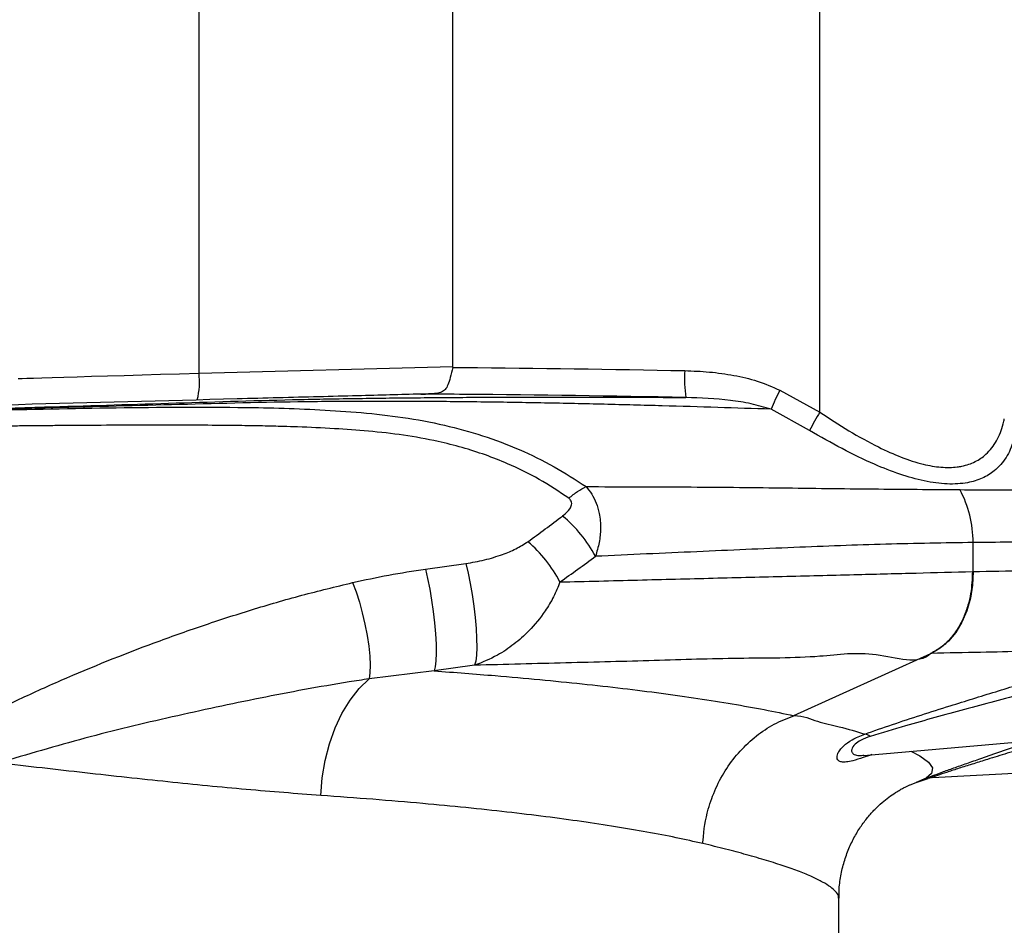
# Model space of a CAD drawing. Extents: x 0 to 8410, y 0 to 5940.
# Tile 116 of 212: x 7155 to 7339, y 2199 to 2367. Entities that reach past the tile are written whole.
import ezdxf

# ---------------------------------------------------------------- set-up
doc = ezdxf.new("R2010")
doc.units = 0
doc.header["$LTSCALE"] = 10
doc.layers.get('0').update_dxf_attribs({"linetype": 'CONTINUOUS'})
doc.styles.add('SLDTEXTSTYLE0', font='TXT', dxfattribs={"width": 0.605})
doc.dimstyles.new('SLDDIMSTYLE1', dxfattribs={"dimtxt": 50, "dimasz": 50, "dimexe": 0, "dimexo": 0.0625, "dimgap": 12.5, "dimtad": 1, "dimdec": 1, "dimrnd": 1e-09, "dimzin": 12, "dimtxsty": 'SLDTEXTSTYLE0', "dimsah": 1, "dimcen": 0.09, "dimazin": 3, "dimtfac": 1, "dimtofl": 0, "dimtmove": 0, "dimatfit": 3, "dimtolj": 1, "dimtzin": 12})

# ---------------------------------------------------------------- blocks, each defined once
blk = doc.blocks.new('_D_6')
at = {"color": 7, "linetype": 'CONTINUOUS'}
for p, q in [((6267.77, 2658.22), (6267.77, 1577.39)), ((7797.78, 2658.22), (7797.78, 1577.39)), ((6267.77, 1592.39), (7797.78, 1592.39))]:
    blk.add_line(p, q, dxfattribs=at)
for points in [[(6267.77, 1592.39), (6317.77, 1584.89), (6317.77, 1599.89)], [(7797.78, 1592.39), (7747.78, 1599.89), (7747.78, 1584.89)]]:
    blk.add_solid(points, dxfattribs=at)
at = {"color": 7, "linetype": 'CONTINUOUS', "insert": (6956.39, 1656.84), "char_height": 50, "attachment_point": 1, "rotation": 360, "style": 'SLDTEXTSTYLE0'}
blk.add_mtext('1530', dxfattribs=at)
blk = doc.blocks.new('_D_8')
at = {"color": 7, "linetype": 'CONTINUOUS'}
for p, q in [((7420.78, 2211.09), (7420.78, 2163.24)), ((7032.78, 2190.57), (7032.78, 2163.24)), ((7032.78, 2178.24), (7420.78, 2178.24)), ((7420.78, 2178.24), (7767.58, 2178.24))]:
    blk.add_line(p, q, dxfattribs=at)
for points in [[(7032.78, 2178.24), (7082.78, 2170.74), (7082.78, 2185.74)], [(7420.78, 2178.24), (7370.78, 2185.74), (7370.78, 2170.74)]]:
    blk.add_solid(points, dxfattribs=at)
at = {"color": 7, "linetype": 'CONTINUOUS', "char_height": 50, "attachment_point": 1, "style": 'SLDTEXTSTYLE0'}
for s, insert in [('388', (7481.47, 2396.17)), ('(4x M10', (7481.47, 2319.43)), ('view F-F)', (7481.47, 2242.7))]:
    blk.add_mtext(s, dxfattribs=dict(at, insert=insert))

msp = doc.modelspace()

# ---------------------------------------------------------------- linework, layer by layer
at = {"color": 8, "linetype": 'CONTINUOUS'}
for p, q in [((7188.63, 2301.32), (7188.63, 2371.05)), ((7304.21, 2294.07), (7304.21, 2371.05)), ((7188.63, 2301.32), (7235.89, 2302.56)), ((7296.81, 2298.14), (7304.21, 2294.07)), ((7302.32, 2290.66), (7295.15, 2294.61)), ((7332.78, 2264.4), (7332.78, 2269.8)), ((7230.78, 2264.85), (7238.29, 2265.88)), ((7299.38, 2237.59), (7324.91, 2249.17)), ((7239.95, 2246.96), (7232.39, 2245.93)), ((7232.39, 2245.93), (7220.29, 2244.44)), ((7299.37, 2237.58), (7299.38, 2237.59))]:
    msp.add_line(p, q, dxfattribs=at)
at = {"color": 7, "linetype": 'CONTINUOUS'}
for p, q in [((7235.89, 2302.56), (7235.89, 2371.05)), ((7312.41, 2230.2), (7417.78, 2239.42)), ((7325.22, 2226.08), (7420.78, 2231.09)), ((7322.14, 2225.14), (7324.42, 2225.87)), ((7325.69, 2226.11), (7324.42, 2225.87)), ((7321.05, 2224.69), (7322.14, 2225.14)), ((7307.78, 2163.72), (7307.78, 2203.6))]:
    msp.add_line(p, q, dxfattribs=at)
at = {"color": 8, "linetype": 'CONTINUOUS', "flags": 128}
for points in [[(7154.95, 2300.32), (7155.13, 2300.33), (7155.67, 2300.34), (7156.56, 2300.37), (7157.8, 2300.41), (7159.37, 2300.45), (7161.26, 2300.51), (7163.44, 2300.58), (7165.91, 2300.65), (7168.62, 2300.73), (7171.57, 2300.82), (7174.71, 2300.91), (7178.02, 2301.01), (7181.47, 2301.11), (7185.02, 2301.22), (7188.63, 2301.32)], [(7230.78, 2264.85), (7231.2, 2263.08), (7231.59, 2261.13), (7231.94, 2259.06), (7232.24, 2256.94), (7232.49, 2254.83), (7232.66, 2252.79), (7232.76, 2250.91), (7232.78, 2249.23), (7232.73, 2247.81), (7232.6, 2246.7), (7232.39, 2245.93)], [(7238.29, 2265.88), (7238.72, 2264.12), (7239.12, 2262.17), (7239.48, 2260.1), (7239.79, 2257.97), (7240.03, 2255.86), (7240.21, 2253.83), (7240.32, 2251.94), (7240.34, 2250.26), (7240.29, 2248.84), (7240.15, 2247.73), (7239.95, 2246.96)], [(7332.78, 2264.4), (7332.66, 2261.89), (7332.27, 2259.44), (7331.6, 2257.12), (7330.68, 2254.98), (7329.53, 2253.07), (7328.18, 2251.44), (7326.66, 2250.13), (7325.01, 2249.17)], [(7217.23, 2262.35), (7217.88, 2260.63), (7218.49, 2258.72), (7219.04, 2256.69), (7219.53, 2254.6), (7219.93, 2252.52), (7220.23, 2250.51), (7220.42, 2248.64), (7220.49, 2246.97), (7220.45, 2245.56), (7220.29, 2244.44)], [(7211.3, 2222.74), (7211.56, 2226.01), (7212.1, 2229.24), (7212.9, 2232.34), (7213.96, 2235.29), (7215.25, 2238.01), (7216.75, 2240.47), (7218.44, 2242.63), (7220.29, 2244.44)], [(7321.19, 2230.97), (7322.86, 2230.12), (7324.46, 2228.95), (7325.2, 2227.85), (7325.05, 2226.85), (7324.03, 2225.94), (7322.14, 2225.14), (7322.14, 2225.14), (7322.14, 2225.14)]]:
    msp.add_lwpolyline(points, dxfattribs=at)
at = {"color": 8, "linetype": 'CONTINUOUS'}
for centre, radius, start, end in [((7174.44, 2299.72), 14.28, 346.2607, 6.4618), ((7300.9, 2300.18), 21.88, 175.7818, 188.9051), ((7349.63, 2271.11), 59.34, 152.9057, 156.6686), ((7356.54, 2262.84), 60.94, 149.1697, 152.835), ((7312.32, 2269.92), 20.45, 359.6857, 28.3837), ((7240.58, 2255.58), 24.79, 28.0545, 50.6017), ((7233.45, 2250.8), 25.23, 27.5139, 49.3887), ((7312.31, 2232.07), 2.1, 52.0965, 82.6974), ((7325.48, 2221.12), 4.97, 92.9998, 107.925)]:
    msp.add_arc(centre, radius, start, end, dxfattribs=at)
at = {"color": 7, "linetype": 'CONTINUOUS'}
msp.add_ellipse((7202.71, 2301.7), major_axis=(33.19, 0.88), ratio=0.150612, start_param=6.243388, end_param=6.279204, dxfattribs=at)
at = {"color": 8, "linetype": 'CONTINUOUS'}
for centre, major_axis, ratio, start_param, end_param in [((7033.19, 2713.55), (-50.1, 508.19), 0.796779, 3.578363, 3.597103), ((7032.78, 2706.05), (-57.47, 507.57), 0.819689, 3.564218, 3.582957)]:
    msp.add_ellipse(centre, major_axis=major_axis, ratio=ratio, start_param=start_param, end_param=end_param, dxfattribs=at)
at = {"color": 7, "linetype": 'CONTINUOUS'}
for points, knots in [([(7235.87, 2302.38), (7235.73, 2301.74), (7235.45, 2300.55), (7235.03, 2299.15), (7234.53, 2298.25), (7233.85, 2297.74), (7232.79, 2297.5), (7231.87, 2297.47), (7231.36, 2297.45)], [0, 0, 0, 0, 0.213912, 0.396786, 0.548923, 0.687126, 0.825538, 1, 1, 1, 1]), ([(7229.91, 2297.41), (7228.03, 2297.37), (7224.28, 2297.27), (7217.89, 2297.1), (7210.92, 2296.92), (7203.41, 2296.72), (7198.29, 2296.59), (7195.73, 2296.52)], [0, 0, 0, 0, 0.186801, 0.373413, 0.582208, 0.791201, 1, 1, 1, 1]), ([(7229.91, 2297.41), (7230.14, 2297.42), (7230.6, 2297.43), (7231.1, 2297.45), (7231.36, 2297.45)], [0, 0, 0, 0, 0.490014, 1, 1, 1, 1]), ([(7195.73, 2296.52), (7168.58, 2295.81), (7114.27, 2294.39), (7059.94, 2292.96), (7032.78, 2292.25)], [0, 0, 0, 0, 0.500001, 1, 1, 1, 1]), ([(7324.51, 2226.13), (7324.74, 2226.23), (7325.37, 2226.47), (7326.95, 2227.06), (7329.13, 2227.84), (7331.57, 2228.7), (7335.58, 2230.1), (7339.68, 2231.52), (7343.08, 2232.67), (7343.91, 2232.95)], [0, 0, 0, 0, 0.074541, 0.199126, 0.324089, 0.447767, 0.571536, 0.895224, 1, 1, 1, 1]), ([(7307.81, 2203.6), (7307.81, 2204.19), (7307.8, 2205.7), (7308.16, 2208.11), (7308.81, 2210.73), (7309.73, 2213.17), (7310.85, 2215.39), (7312.11, 2217.37), (7313.46, 2219.08), (7314.82, 2220.53), (7316.16, 2221.73), (7317.43, 2222.69), (7318.53, 2223.42), (7319.37, 2223.91), (7320.01, 2224.24), (7320.55, 2224.5), (7320.91, 2224.66), (7321.07, 2224.72), (7321.04, 2224.71), (7321.04, 2224.71)], [0, 0, 0, 0, 0.043283, 0.1099975, 0.1755764, 0.2400199, 0.3033757, 0.3656972, 0.4270966, 0.4878384, 0.5484227, 0.6094417, 0.6717078, 0.7216136, 0.7719819, 0.8370416, 0.9064988, 0.9821741, 1, 1, 1, 1])]:
    msp.add_open_spline(points, degree=3, knots=knots, dxfattribs=at)
at = {"color": 8, "linetype": 'CONTINUOUS'}
for points, knots in [([(7235.87, 2302.38), (7235.88, 2302.38), (7236.57, 2302.38), (7250.97, 2302.28), (7265.37, 2302.03), (7279.08, 2301.79)], [0, 0, 0, 0, 0.000492, 0.048033, 1, 1, 1, 1]), ([(7279.08, 2301.79), (7280.61, 2301.73), (7283.68, 2301.61), (7288.2, 2300.97), (7292.65, 2299.95), (7295.41, 2298.75), (7296.81, 2298.14)], [0, 0, 0, 0, 0.251814, 0.50527, 0.750497, 1, 1, 1, 1]), ([(7279.28, 2296.79), (7265.59, 2297.04), (7249.13, 2297.33), (7232.67, 2297.4), (7229.91, 2297.41)], [0, 0, 0, 0, 0.832016, 1, 1, 1, 1]), ([(7032.78, 2291.46), (7033.66, 2291.49), (7035.48, 2291.56), (7038.31, 2291.64), (7041.15, 2291.7), (7047.89, 2291.87), (7058.5, 2292.16), (7077.82, 2292.68), (7101.96, 2293.36), (7130.92, 2294.18), (7157.92, 2294.97), (7182.96, 2295.71), (7202.2, 2296.34), (7217.62, 2296.62), (7229.19, 2296.76), (7240.62, 2296.84), (7252.88, 2296.88), (7265.91, 2296.87), (7274.81, 2296.82), (7279.28, 2296.79)], [0, 0, 0, 0, 0.010926, 0.022281, 0.03367, 0.045102, 0.102914, 0.160728, 0.276387, 0.392156, 0.507972, 0.60067, 0.693398, 0.740006, 0.786596, 0.833497, 0.880405, 0.939986, 1, 1, 1, 1]), ([(7295.15, 2294.61), (7291.86, 2294.72), (7285.27, 2294.93), (7274.88, 2295.24), (7264.12, 2295.53), (7253.05, 2295.77), (7241.8, 2295.95), (7230.38, 2296.06), (7218.75, 2296.09), (7203.12, 2295.95), (7183.53, 2295.44), (7154.57, 2294.69), (7120.15, 2293.75), (7087.52, 2292.87), (7062.15, 2292.19), (7049.13, 2291.84), (7041.22, 2291.65), (7038.42, 2291.59), (7035.55, 2291.52), (7033.71, 2291.44), (7032.78, 2291.4)], [0, 0, 0, 0, 0.04292, 0.086022, 0.129691, 0.173562, 0.216771, 0.260162, 0.303999, 0.347888, 0.43615, 0.524432, 0.673398, 0.822448, 0.890076, 0.95772, 0.968196, 0.978682, 0.989211, 1, 1, 1, 1]), ([(7295.15, 2294.61), (7293.91, 2294.97), (7291.42, 2295.7), (7286.12, 2296.52), (7282.05, 2296.68), (7279.28, 2296.79)], [0, 0, 0, 0, 0.240349, 0.48332, 1, 1, 1, 1]), ([(7032.78, 2290.78), (7040.41, 2291.03), (7055.71, 2291.52), (7078.64, 2292.3), (7101.6, 2293.04), (7124.55, 2293.76), (7147.9, 2294.41), (7171.67, 2294.91), (7190.34, 2295.07), (7203.51, 2294.84), (7211.17, 2294.54), (7218.89, 2294.02), (7226.65, 2293.17), (7234.22, 2291.77), (7241.49, 2289.77), (7248.33, 2287.18), (7254.82, 2284.03), (7258.74, 2281.47), (7260.69, 2280.2)], [0, 0, 0, 0, 0.098878, 0.198056, 0.297187, 0.396322, 0.49547, 0.599593, 0.703798, 0.736675, 0.769663, 0.802832, 0.836523, 0.870613, 0.902796, 0.935182, 0.967728, 1, 1, 1, 1]), ([(7304.21, 2294.07), (7306.02, 2292.89), (7309.63, 2290.53), (7314.74, 2287.71), (7319.38, 2285.61), (7323.32, 2284.32), (7326.84, 2283.73), (7329.19, 2283.76), (7331.31, 2284.11), (7333.22, 2284.77), (7335.47, 2286.31), (7337.27, 2288.66), (7338.2, 2291.05), (7338.51, 2292.52), (7338.58, 2292.84)], [0, 0, 0, 0, 0.1180458, 0.2359306, 0.3267878, 0.4174995, 0.4960354, 0.5745428, 0.5987286, 0.6769902, 0.7553249, 0.8623102, 0.9694913, 1, 1, 1, 1]), ([(7257.48, 2278.05), (7255.68, 2279.26), (7252.1, 2281.64), (7246.8, 2284.24), (7241.96, 2286.14), (7237.64, 2287.52), (7232.56, 2288.8), (7226.73, 2289.84), (7220.27, 2290.55), (7213.67, 2291.02), (7208.39, 2291.26), (7204.58, 2291.39), (7202.41, 2291.45), (7200.4, 2291.49), (7198.26, 2291.53), (7195.98, 2291.56), (7193.56, 2291.59), (7189.75, 2291.62), (7184.34, 2291.64), (7177.13, 2291.64), (7171.13, 2291.61), (7166.57, 2291.58), (7163.64, 2291.56), (7160.64, 2291.54), (7157.55, 2291.51), (7154.38, 2291.48), (7151.12, 2291.44), (7145.44, 2291.38), (7137.35, 2291.27), (7126.84, 2291.12), (7116.26, 2290.95), (7105.6, 2290.76), (7094.5, 2290.55), (7084.9, 2290.35), (7077.02, 2290.17), (7071.44, 2290.04), (7066.42, 2289.92), (7061.44, 2289.79), (7056.76, 2289.66), (7052.34, 2289.52), (7048.72, 2289.41), (7045.91, 2289.34), (7044.33, 2289.29), (7043.78, 2289.27)], [0, 0, 0, 0, 0.032219, 0.063903, 0.084879, 0.106083, 0.127645, 0.157811, 0.18805, 0.217212, 0.248921, 0.261018, 0.269641, 0.278883, 0.288746, 0.299228, 0.310331, 0.322055, 0.351825, 0.384975, 0.421507, 0.43457, 0.448017, 0.461847, 0.476061, 0.490658, 0.505639, 0.521004, 0.569027, 0.617394, 0.666105, 0.715161, 0.76456, 0.819428, 0.847726, 0.873434, 0.896552, 0.91708, 0.942264, 0.961235, 0.978081, 0.992375, 1, 1, 1, 1]), ([(7340.51, 2289.71), (7340.43, 2289.38), (7340.09, 2287.92), (7339.05, 2285.55), (7337.05, 2283.21), (7334.55, 2281.69), (7331.65, 2280.79), (7328.02, 2280.57), (7323.74, 2281.13), (7319.16, 2282.43), (7314.02, 2284.45), (7308.35, 2287.19), (7304.33, 2289.51), (7302.32, 2290.66)], [0, 0, 0, 0, 0.029935, 0.136406, 0.242725, 0.322094, 0.401412, 0.493836, 0.586286, 0.677432, 0.768679, 0.884276, 1, 1, 1, 1]), ([(7257.48, 2278.05), (7258.04, 2278.51), (7259.15, 2279.42), (7260.18, 2279.94), (7260.69, 2280.2)], [0, 0, 0, 0, 0.500001, 1, 1, 1, 1]), ([(7260.69, 2280.2), (7266.89, 2280.19), (7279.31, 2280.17), (7294.14, 2280.02), (7305.67, 2279.87), (7314.14, 2279.77), (7322.39, 2279.7), (7327.68, 2279.66), (7330.32, 2279.64)], [0, 0, 0, 0, 0.247599, 0.496031, 0.621729, 0.747426, 0.873713, 1, 1, 1, 1]), ([(7260.69, 2280.2), (7261.06, 2279.75), (7261.82, 2278.85), (7262.65, 2277.15), (7263.28, 2275.02), (7263.47, 2272.53), (7263.21, 2269.82), (7262.71, 2268.1), (7262.46, 2267.24)], [0, 0, 0, 0, 0.14071, 0.285778, 0.438523, 0.641797, 0.820831, 1, 1, 1, 1]), ([(7330.32, 2279.64), (7332.57, 2279.63), (7337.08, 2279.61), (7344.15, 2279.6), (7351.52, 2279.62), (7359.01, 2279.66), (7366.02, 2279.73), (7370.23, 2279.79), (7372.33, 2279.82)], [0, 0, 0, 0, 0.137187, 0.274591, 0.454964, 0.635337, 0.817668, 1, 1, 1, 1]), ([(7256.32, 2274.74), (7256.37, 2274.79), (7256.89, 2275.18), (7257.57, 2275.83), (7258.02, 2276.7), (7258.05, 2277.28), (7257.87, 2277.73), (7257.61, 2277.95), (7257.48, 2278.05)], [0, 0, 0, 0, 0.048587, 0.447299, 0.647213, 0.775109, 0.887786, 1, 1, 1, 1]), ([(7238.29, 2265.88), (7239.46, 2266.09), (7241.82, 2266.5), (7244.93, 2267.47), (7247.68, 2268.58), (7249.14, 2269.49), (7249.88, 2269.96)], [0, 0, 0, 0, 0.278598, 0.561746, 0.778805, 1, 1, 1, 1]), ([(7332.78, 2269.8), (7327.42, 2269.71), (7316.68, 2269.54), (7299.45, 2268.89), (7281.46, 2268.1), (7268.8, 2267.53), (7262.46, 2267.24)], [0, 0, 0, 0, 0.248103, 0.496973, 0.748111, 1, 1, 1, 1]), ([(7376.01, 2269.32), (7373.8, 2269.4), (7369.39, 2269.56), (7362.11, 2269.73), (7354.33, 2269.84), (7344.72, 2269.89), (7337.24, 2269.84), (7332.78, 2269.8)], [0, 0, 0, 0, 0.181104, 0.362603, 0.545313, 0.728432, 1, 1, 1, 1]), ([(7217.23, 2262.35), (7219.47, 2262.84), (7223.93, 2263.82), (7228.5, 2264.5), (7230.78, 2264.85)], [0, 0, 0, 0, 0.499296, 1, 1, 1, 1]), ([(7255.83, 2262.46), (7260.68, 2262.58), (7270.38, 2262.83), (7284.46, 2263.18), (7298.17, 2263.53), (7310.74, 2263.84), (7322.25, 2264.13), (7329.17, 2264.31), (7332.64, 2264.4)], [0, 0, 0, 0, 0.175108, 0.350215, 0.526526, 0.702836, 0.851327, 1, 1, 1, 1]), ([(7332.64, 2264.4), (7332.58, 2263.02), (7332.5, 2260.87), (7331.82, 2258.07), (7331.05, 2255.89), (7329.97, 2253.8), (7328.58, 2251.89), (7326.89, 2250.24), (7325.58, 2249.53), (7324.91, 2249.17)], [0, 0, 0, 0, 0.205093, 0.319007, 0.440353, 0.569128, 0.705329, 0.848954, 1, 1, 1, 1]), ([(7332.64, 2264.4), (7332.65, 2264.4), (7332.7, 2264.4), (7332.74, 2264.4), (7332.78, 2264.4)], [0, 0, 0, 0, 0.263347, 1, 1, 1, 1]), ([(7332.78, 2264.4), (7335.99, 2264.46), (7342.51, 2264.6), (7351.67, 2264.78), (7360.4, 2264.96), (7368.59, 2265.13), (7373.53, 2265.23), (7376.01, 2265.28)], [0, 0, 0, 0, 0.194348, 0.394414, 0.595011, 0.797231, 1, 1, 1, 1]), ([(7255.83, 2262.46), (7255.47, 2261.54), (7254.72, 2259.67), (7252.83, 2256.55), (7250.35, 2253.52), (7247.29, 2250.81), (7243.91, 2248.51), (7241.38, 2247.52), (7239.95, 2246.96)], [0, 0, 0, 0, 0.127779, 0.259064, 0.46315, 0.622586, 0.786635, 1, 1, 1, 1]), ([(7146.57, 2236.28), (7149.24, 2237.67), (7154.6, 2240.45), (7165.78, 2245.49), (7177.34, 2250.13), (7189.25, 2254.36), (7198.41, 2257.32), (7207.71, 2260.05), (7214.06, 2261.58), (7217.23, 2262.35)], [0, 0, 0, 0, 0.123178, 0.246383, 0.494373, 0.620437, 0.746497, 0.873257, 1, 1, 1, 1]), ([(7312.58, 2234.16), (7314.28, 2234.75), (7317.7, 2235.94), (7323.06, 2237.69), (7329.47, 2239.73), (7336.96, 2242.05), (7345.65, 2244.68), (7354.52, 2247.33), (7360.55, 2249.1), (7363.57, 2249.99)], [0, 0, 0, 0, 0.107458, 0.21517, 0.322845, 0.488332, 0.653853, 0.826832, 1, 1, 1, 1]), ([(7363.57, 2249.99), (7361.4, 2249.94), (7357.05, 2249.85), (7349.91, 2249.7), (7342.3, 2249.54), (7334.05, 2249.36), (7328.09, 2249.24), (7325.01, 2249.17)], [0, 0, 0, 0, 0.195963, 0.392344, 0.59, 0.788087, 1, 1, 1, 1]), ([(7324.91, 2249.17), (7324.91, 2249.17), (7322.6, 2246.86), (7314.33, 2249.92), (7303.11, 2248.2), (7289.15, 2248.36), (7273.43, 2247.8), (7257.04, 2247.41), (7245.64, 2247.11), (7239.95, 2246.96)], [0, 0, 0, 0, 0.000001, 0.131987, 0.264135, 0.447228, 0.630322, 0.815161, 1, 1, 1, 1]), ([(7325.01, 2249.17), (7324.98, 2249.18), (7324.94, 2249.19), (7324.91, 2249.17), (7324.91, 2249.17)], [0, 0, 0, 0, 0.999438, 1, 1, 1, 1]), ([(7364.66, 2247.28), (7360.93, 2246.36), (7353.46, 2244.52), (7342.29, 2241.67), (7333.01, 2239.23), (7325.64, 2237.23), (7319.73, 2235.57), (7315.78, 2234.38), (7313.61, 2233.73)], [0, 0, 0, 0, 0.215309, 0.430892, 0.647845, 0.756845, 0.865822, 1, 1, 1, 1]), ([(7220.29, 2244.44), (7219.05, 2244.24), (7212.24, 2243.19), (7200, 2240.92), (7183.62, 2237.4), (7167.31, 2233.52), (7156.66, 2230.36), (7151.32, 2228.78)], [0, 0, 0, 0, 0.052594, 0.288826, 0.525323, 0.762513, 1, 1, 1, 1]), ([(7232.39, 2245.93), (7236.24, 2245.63), (7243.02, 2245.12), (7252.13, 2244.3), (7260.05, 2243.51), (7267.59, 2242.67), (7274.79, 2241.76), (7281.6, 2240.8), (7288, 2239.78), (7293.99, 2238.71), (7297.57, 2237.96), (7299.37, 2237.58)], [0, 0, 0, 0, 0.1383893, 0.2441527, 0.3499163, 0.4564259, 0.5629358, 0.6717966, 0.7806574, 0.8903287, 1, 1, 1, 1]), ([(7282.46, 2213.79), (7282.47, 2213.99), (7282.56, 2216.14), (7283.17, 2219.67), (7284.79, 2224.15), (7286.8, 2227.81), (7289.35, 2231.11), (7292.33, 2233.87), (7295.69, 2236.14), (7298.13, 2237.09), (7299.37, 2237.58)], [0, 0, 0, 0, 0.019235, 0.203881, 0.334671, 0.469254, 0.600044, 0.734627, 0.865417, 1, 1, 1, 1]), ([(7299.38, 2237.59), (7299.38, 2237.59), (7301.24, 2237.59), (7303.7, 2236.38), (7308.42, 2235.44), (7311.06, 2234.63), (7312.58, 2234.16)], [0, 0, 0, 0, 0.000002, 0.298208, 0.59685, 1, 1, 1, 1]), ([(7313.92, 2230.33), (7313.37, 2230.14), (7312.01, 2229.68), (7310.46, 2229.2), (7309.15, 2228.94), (7308.27, 2228.94), (7307.57, 2229.21), (7307.34, 2229.78), (7307.57, 2230.56), (7307.96, 2231.21), (7308.76, 2232.09), (7310.2, 2233.18), (7311.77, 2233.82), (7312.58, 2234.16)], [0, 0, 0, 0, 0.0835266, 0.2034502, 0.296673, 0.3898643, 0.4709769, 0.6092614, 0.6642782, 0.7302689, 0.7962012, 0.8941829, 1, 1, 1, 1]), ([(7313.61, 2233.73), (7313, 2233.51), (7311.83, 2233.08), (7310.58, 2232.15), (7310.09, 2231.33), (7310.18, 2230.71), (7310.66, 2230.3), (7311.38, 2230.12), (7312.14, 2230.2), (7312.41, 2230.23)], [0, 0, 0, 0, 0.131502, 0.254495, 0.428191, 0.563031, 0.702711, 0.895921, 1, 1, 1, 1]), ([(7348.2, 2233.33), (7346.43, 2232.8), (7343.36, 2231.87), (7339.12, 2230.58), (7335.75, 2229.54), (7332.85, 2228.64), (7330.44, 2227.88), (7328.25, 2227.17), (7326.69, 2226.66), (7325.74, 2226.33), (7325.19, 2226.12), (7325.21, 2226.1), (7325.22, 2226.08)], [0, 0, 0, 0, 0.176829, 0.308387, 0.440487, 0.536396, 0.632979, 0.726185, 0.821839, 0.87563, 0.931011, 1, 1, 1, 1]), ([(7211.3, 2222.74), (7206.72, 2223.08), (7197.55, 2223.78), (7182.84, 2225.24), (7167.48, 2226.91), (7156.72, 2228.16), (7151.32, 2228.78)], [0, 0, 0, 0, 0.247221, 0.495554, 0.747225, 1, 1, 1, 1]), ([(7323.94, 2225.85), (7323.93, 2225.86), (7323.91, 2225.89), (7324.33, 2226.06), (7324.51, 2226.13)], [0, 0, 0, 0, 0.561609, 1, 1, 1, 1]), ([(7324.42, 2225.87), (7324.37, 2225.87), (7324.31, 2225.87), (7324.01, 2225.85), (7323.94, 2225.85)], [0, 0, 0, 0, 0.773336, 1, 1, 1, 1]), ([(7282.46, 2213.79), (7280.82, 2214.15), (7277.55, 2214.89), (7272.09, 2215.93), (7266.23, 2216.93), (7259.95, 2217.88), (7253.21, 2218.79), (7246.03, 2219.66), (7238.39, 2220.48), (7230.08, 2221.27), (7221.1, 2222.03), (7214.57, 2222.5), (7211.3, 2222.74)], [0, 0, 0, 0, 0.0961984, 0.1927405, 0.2892825, 0.3863154, 0.4833483, 0.5820738, 0.6813466, 0.7808038, 0.8902778, 1, 1, 1, 1]), ([(7307.72, 2203.6), (7307.72, 2203.75), (7307.74, 2204.15), (7307.24, 2204.86), (7306.27, 2205.72), (7304.8, 2206.62), (7302.88, 2207.57), (7300.5, 2208.56), (7297.67, 2209.57), (7294.38, 2210.63), (7290.72, 2211.68), (7286.77, 2212.74), (7283.9, 2213.44), (7282.46, 2213.79)], [0, 0, 0, 0, 0.057915, 0.153072, 0.248392, 0.344205, 0.440183, 0.535358, 0.630694, 0.726518, 0.822507, 0.911189, 1, 1, 1, 1])]:
    msp.add_open_spline(points, degree=3, knots=knots, dxfattribs=at)

# ---------------------------------------------------------------- dimensions: what is measured, and where the dimension line sits
at = {"color": 7, "linetype": 'CONTINUOUS'}
dim = msp.add_linear_dim(base=(7797.78, 1592.39), p1=(6267.77, 2678.22), p2=(7797.78, 2678.22), angle=360, dimstyle='SLDDIMSTYLE1', dxfattribs=at)
dim.commit()
dim.dimension.update_dxf_attribs({"geometry": '_D_6', "text_midpoint": (7032.78, 1592.39), "dimtype": 160})
dim = msp.add_linear_dim(base=(7420.78, 2178.24), p1=(7032.78, 2210.57), p2=(7420.78, 2231.09), text='<>\\P(4x M10 \\Pview F-F)', dimstyle='SLDDIMSTYLE1', dxfattribs=at)
dim.commit()
dim.dimension.update_dxf_attribs({"geometry": '_D_8', "text_midpoint": (7624.52, 2178.24), "dimtype": 160})

doc.saveas('drawing.dxf')
